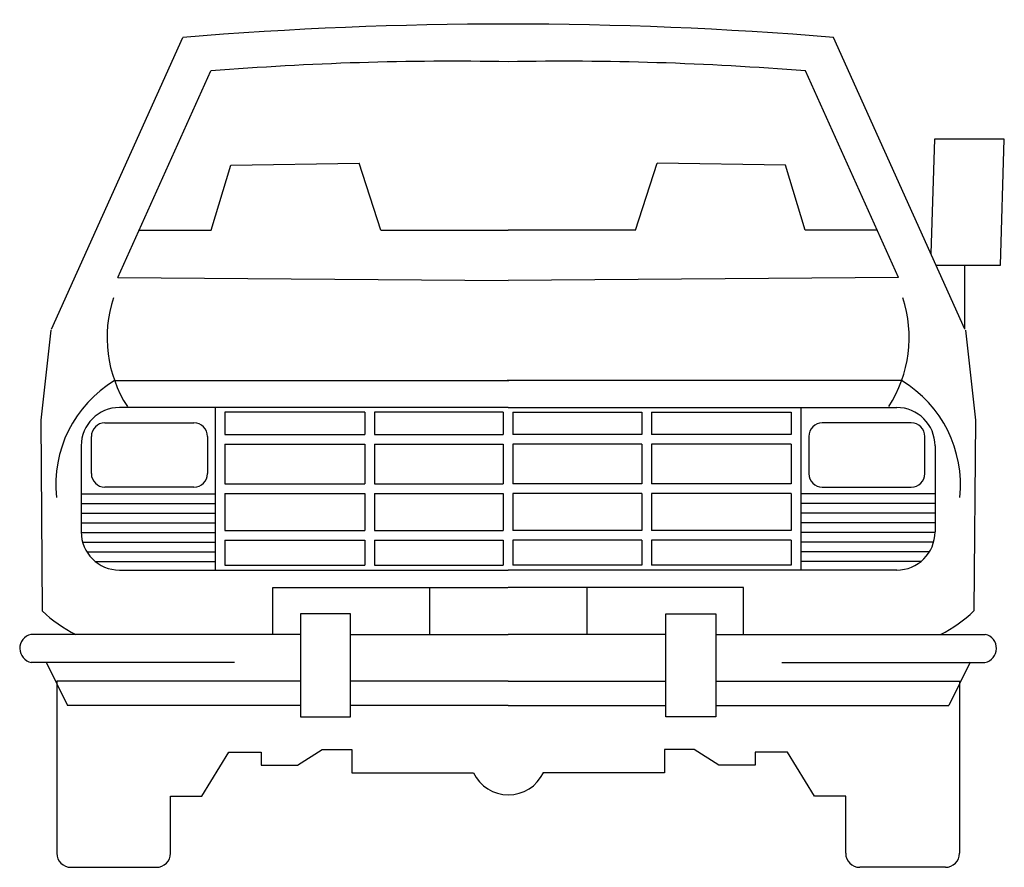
# Model space of a CAD drawing. Extents: x 210.42 to 212.16, y 35.07 to 36.57.
import ezdxf

# ---------------------------------------------------------------- set-up
doc = ezdxf.new("R2010")
doc.units = 0
doc.header["$MEASUREMENT"] = 0
doc.layers.add('CANCEL', color=4, linetype='CONTINUOUS')
doc.layers.add('CARRO', color=251, linetype='CONTINUOUS')

# ---------------------------------------------------------------- blocks, each defined once
blk = doc.blocks.new('CAMIONETA-F')
at = {"layer": 'CARRO'}
for p, q in [((-0.1099, 0.9538), (0.1225, 1.4705)), ((1.5075, 0.9538), (1.275, 1.4705)), ((0.0076, 1.0454), (0.1721, 1.4111)), ((1.39, 1.0454), (1.2254, 1.4111)), ((1.4539, 1.2901), (1.4473, 1.0876)), ((1.5777, 1.2901), (1.4539, 1.2901)), ((1.5711, 1.0672), (1.5777, 1.2901)), ((0.1726, 1.129), (0.2075, 1.2443)), ((0.2075, 1.2443), (0.4347, 1.2478)), ((0.4731, 1.129), (0.4347, 1.2478)), ((0.9244, 1.129), (0.9629, 1.2478)), ((1.19, 1.2443), (0.9629, 1.2478)), ((1.2249, 1.129), (1.19, 1.2443)), ((0.0452, 1.129), (0.1726, 1.129)), ((0.4731, 1.129), (0.6988, 1.129)), ((0.9244, 1.129), (0.6988, 1.129)), ((1.3524, 1.129), (1.2249, 1.129)), ((1.4565, 1.0672), (1.5711, 1.0672)), ((1.5075, 0.9538), (1.5075, 1.0672)), ((0.0076, 1.0454), (0.6988, 1.0399)), ((1.39, 1.0454), (0.6988, 1.0399)), ((-0.1113, 0.9519), (-0.1291, 0.7924)), ((1.5088, 0.9519), (1.5266, 0.7924)), ((0.0016, 0.8625), (0.7002, 0.8625)), ((1.3959, 0.8625), (0.6973, 0.8625)), ((0.6988, 0.8148), (0.0104, 0.8148)), ((0.18, 0.8148), (0.18, 0.5267)), ((0.1971, 0.8063), (0.1971, 0.7668)), ((0.4448, 0.8063), (0.1971, 0.8063)), ((0.4448, 0.8063), (0.4448, 0.7668)), ((0.4619, 0.8063), (0.4619, 0.7668)), ((0.6902, 0.8063), (0.4619, 0.8063)), ((0.6902, 0.8063), (0.6902, 0.7668)), ((0.6988, 0.8148), (1.3871, 0.8148)), ((0.7073, 0.8063), (0.9356, 0.8063)), ((0.7073, 0.8063), (0.7073, 0.7668)), ((0.9356, 0.8063), (0.9356, 0.7668)), ((0.9527, 0.8063), (1.2004, 0.8063)), ((0.9527, 0.8063), (0.9527, 0.7668)), ((1.2004, 0.8063), (1.2004, 0.7668)), ((1.2175, 0.8148), (1.2175, 0.5267)), ((-0.1291, 0.7924), (-0.1264, 0.4543)), ((-0.0155, 0.7874), (0.1422, 0.7874)), ((1.413, 0.7874), (1.2553, 0.7874)), ((1.5266, 0.7924), (1.5239, 0.4543)), ((-0.0394, 0.6976), (-0.0394, 0.7635)), ((0.1662, 0.7635), (0.1662, 0.6976)), ((0.1971, 0.7668), (0.4448, 0.7668)), ((0.4619, 0.7668), (0.6902, 0.7668)), ((0.9356, 0.7668), (0.7073, 0.7668)), ((1.2004, 0.7668), (0.9527, 0.7668)), ((1.2314, 0.7635), (1.2314, 0.6976)), ((1.437, 0.6976), (1.437, 0.7635)), ((-0.0575, 0.7469), (-0.0575, 0.5946)), ((0.1971, 0.7497), (0.1971, 0.6793)), ((0.1971, 0.7497), (0.4448, 0.7497)), ((0.4448, 0.7497), (0.4448, 0.6793)), ((0.4619, 0.7497), (0.4619, 0.6793)), ((0.4619, 0.7497), (0.6902, 0.7497)), ((0.6902, 0.7497), (0.6902, 0.6793)), ((0.7073, 0.7497), (0.7073, 0.6793)), ((0.9356, 0.7497), (0.7073, 0.7497)), ((0.9356, 0.7497), (0.9356, 0.6793)), ((0.9527, 0.7497), (0.9527, 0.6793)), ((1.2004, 0.7497), (0.9527, 0.7497)), ((1.2004, 0.7497), (1.2004, 0.6793)), ((1.455, 0.7469), (1.455, 0.5946)), ((0.1422, 0.6736), (-0.0155, 0.6736)), ((0.1971, 0.6793), (0.4448, 0.6793)), ((0.4619, 0.6793), (0.6902, 0.6793)), ((0.9356, 0.6793), (0.7073, 0.6793)), ((1.2004, 0.6793), (0.9527, 0.6793)), ((1.2553, 0.6736), (1.413, 0.6736)), ((-0.0574, 0.6616), (0.1801, 0.6616)), ((0.1971, 0.6622), (0.4448, 0.6622)), ((0.1971, 0.6622), (0.1971, 0.597)), ((0.4448, 0.6622), (0.4448, 0.597)), ((0.4619, 0.6622), (0.4619, 0.597)), ((0.4619, 0.6622), (0.6902, 0.6622)), ((0.6902, 0.6622), (0.6902, 0.597)), ((0.9356, 0.6622), (0.7073, 0.6622)), ((0.7073, 0.6622), (0.7073, 0.597)), ((0.9356, 0.6622), (0.9356, 0.597)), ((0.9527, 0.6622), (0.9527, 0.597)), ((1.2004, 0.6622), (0.9527, 0.6622)), ((1.2004, 0.6622), (1.2004, 0.597)), ((1.4549, 0.6616), (1.2174, 0.6616)), ((-0.0574, 0.6445), (0.1801, 0.6445)), ((1.4549, 0.6445), (1.2174, 0.6445)), ((-0.0574, 0.6274), (0.1801, 0.6274)), ((1.4549, 0.6274), (1.2174, 0.6274)), ((-0.0574, 0.6103), (0.1801, 0.6103)), ((-0.0574, 0.5932), (0.1801, 0.5932)), ((0.1971, 0.597), (0.4448, 0.597)), ((0.4619, 0.597), (0.6902, 0.597)), ((0.9356, 0.597), (0.7073, 0.597)), ((1.2004, 0.597), (0.9527, 0.597)), ((1.4549, 0.6103), (1.2174, 0.6103)), ((1.4549, 0.5932), (1.2174, 0.5932)), ((-0.0549, 0.5761), (0.1801, 0.5761)), ((0.1971, 0.5799), (0.4448, 0.5799)), ((0.1971, 0.5799), (0.1971, 0.5352)), ((0.4448, 0.5799), (0.4448, 0.5352)), ((0.4619, 0.5799), (0.4619, 0.5352)), ((0.4619, 0.5799), (0.6902, 0.5799)), ((0.6902, 0.5799), (0.6902, 0.5352)), ((0.9356, 0.5799), (0.7073, 0.5799)), ((0.7073, 0.5799), (0.7073, 0.5352)), ((0.9356, 0.5799), (0.9356, 0.5352)), ((0.9527, 0.5799), (0.9527, 0.5352)), ((1.2004, 0.5799), (0.9527, 0.5799)), ((1.2004, 0.5799), (1.2004, 0.5352)), ((1.4525, 0.5761), (1.2174, 0.5761)), ((-0.0474, 0.559), (0.1801, 0.559)), ((1.445, 0.559), (1.2174, 0.559)), ((-0.0325, 0.5419), (0.1801, 0.5419)), ((1.43, 0.5419), (1.2174, 0.5419)), ((0.0104, 0.5267), (0.6988, 0.5267)), ((0.1971, 0.5352), (0.4448, 0.5352)), ((0.4619, 0.5352), (0.6902, 0.5352)), ((1.3871, 0.5267), (0.6988, 0.5267)), ((0.9356, 0.5352), (0.7073, 0.5352)), ((1.2004, 0.5352), (0.9527, 0.5352)), ((0.2819, 0.4128), (0.2819, 0.4958)), ((0.2819, 0.4958), (0.6985, 0.4958)), ((0.5596, 0.4958), (0.5596, 0.4128)), ((1.1156, 0.4958), (0.6991, 0.4958)), ((0.8379, 0.4958), (0.8379, 0.4128)), ((1.1156, 0.4128), (1.1156, 0.4958)), ((0.3307, 0.449), (0.3307, 0.2665)), ((0.4195, 0.449), (0.3307, 0.449)), ((0.4195, 0.2665), (0.4195, 0.449)), ((0.9781, 0.449), (1.0668, 0.449)), ((0.9781, 0.2665), (0.9781, 0.449)), ((1.0668, 0.449), (1.0668, 0.2665)), ((0.3307, 0.4128), (-0.1465, 0.4128)), ((0.4195, 0.4128), (0.6988, 0.4128)), ((0.9781, 0.4128), (0.6988, 0.4128)), ((1.0668, 0.4128), (1.544, 0.4128)), ((0.2141, 0.3628), (-0.1459, 0.3628)), ((-0.1194, 0.3637), (-0.0817, 0.2868)), ((1.1834, 0.3628), (1.5435, 0.3628)), ((1.517, 0.3637), (1.4792, 0.2868)), ((-0.1009, 0.3303), (-0.1009, 0.0251)), ((0.3307, 0.3299), (-0.1003, 0.3299)), ((0.6988, 0.3299), (0.4195, 0.3299)), ((0.6988, 0.3299), (0.9781, 0.3299)), ((1.0668, 0.3299), (1.4978, 0.3299)), ((1.4984, 0.3303), (1.4984, 0.0251)), ((0.3307, 0.2868), (-0.0817, 0.2868)), ((0.6988, 0.2868), (0.4195, 0.2868)), ((0.6988, 0.2868), (0.9781, 0.2868)), ((1.0668, 0.2868), (1.4792, 0.2868)), ((0.3307, 0.2665), (0.4195, 0.2665)), ((1.0668, 0.2665), (0.9781, 0.2665)), ((0.1559, 0.1262), (0.204, 0.2041)), ((0.204, 0.2041), (0.2613, 0.2041)), ((0.2613, 0.2041), (0.2613, 0.1812)), ((0.3255, 0.1812), (0.3691, 0.2087)), ((0.3691, 0.2087), (0.4218, 0.2087)), ((0.4218, 0.2087), (0.4218, 0.1674)), ((0.9757, 0.2087), (0.9757, 0.1674)), ((1.0284, 0.2087), (0.9757, 0.2087)), ((1.072, 0.1812), (1.0284, 0.2087)), ((1.1362, 0.2041), (1.1362, 0.1812)), ((1.1935, 0.2041), (1.1362, 0.2041)), ((1.2416, 0.1262), (1.1935, 0.2041)), ((0.2613, 0.1812), (0.3255, 0.1812)), ((1.1362, 0.1812), (1.072, 0.1812)), ((0.4218, 0.1674), (0.6372, 0.1674)), ((0.9757, 0.1674), (0.7603, 0.1674)), ((0.1009, 0.0251), (0.1009, 0.1262)), ((0.1009, 0.1262), (0.1559, 0.1262)), ((1.2967, 0.1262), (1.2416, 0.1262)), ((1.2967, 0.0251), (1.2967, 0.1262)), ((-0.0757, 0), (0.0757, 0)), ((1.4733, 0), (1.3218, 0))]:
    blk.add_line(p, q, dxfattribs=at)
for centre, radius, start, end in [((0.6988, -5.5357), 7.0299, 85.29798, 94.70202), ((0.6001, -3.8829), 5.3113, 88.9354, 94.6218), ((0.7975, -3.8829), 5.3113, 85.3782, 91.0646), ((0.2133, 0.9386), 0.225, 161.6686, 212.8301), ((1.1842, 0.9386), 0.225, 327.1699, 18.3314), ((0.1122, 0.6784), 0.2147, 121.0033, 186.0964), ((1.2853, 0.6784), 0.2147, 353.9036, 58.9967), ((0.0104, 0.7469), 0.0679, 90, 180), ((1.3871, 0.7469), 0.0679, 0, 90), ((-0.0155, 0.7635), 0.024, 90, 180), ((0.1422, 0.7635), 0.024, 0, 90), ((1.2553, 0.7635), 0.024, 90, 180), ((1.413, 0.7635), 0.024, 0, 90), ((-0.0155, 0.6976), 0.024, 180, 270), ((0.1422, 0.6976), 0.024, 270, 0), ((1.2553, 0.6976), 0.024, 180, 270), ((1.413, 0.6976), 0.024, 270, 0), ((0.0104, 0.5946), 0.0679, 180, 270), ((1.3871, 0.5946), 0.0679, 270, 0), ((0.0335, 0.6196), 0.23, 225.9545, 244.0307), ((1.364, 0.6196), 0.23, 295.9693, 314.0455), ((-0.1407, 0.3879), 0.0256, 102.9629, 258.2571), ((1.5383, 0.3879), 0.0256, 281.7429, 77.0371), ((0.6992, 0.1973), 0.0688, 205.6947, 334.3053), ((-0.0757, 0.0251), 0.0251, 180, 270), ((0.0757, 0.0251), 0.0251, 270, 0), ((1.3218, 0.0251), 0.0251, 180, 270), ((1.4733, 0.0251), 0.0251, 270, 0)]:
    blk.add_arc(centre, radius, start, end, dxfattribs=at)

msp = doc.modelspace()

# ---------------------------------------------------------------- block references
at = {"layer": 'CANCEL'}
msp.add_blockref('CAMIONETA-F', (210.5823, 35.0698), dxfattribs=at)

doc.saveas('drawing.dxf')
